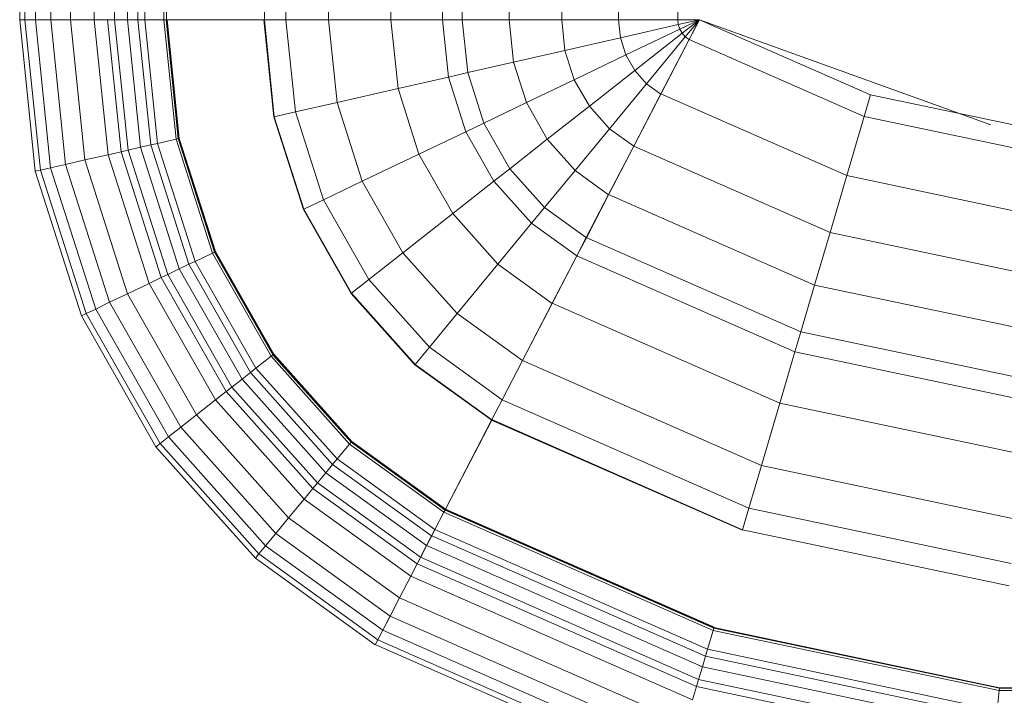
# Model space of a CAD drawing. Header units: millimetres. Extents: x -121 to 17420, y 1231 to 43130.
# Tile 50 of 57: x 14913 to 15176, y 42167 to 42347. Entities that reach past the tile are written whole.
import ezdxf

# ---------------------------------------------------------------- set-up
doc = ezdxf.new("R2010")
doc.units = ezdxf.units.MM
for name, color, linetype, lineweight in [('A-____-____-DIMS', 211, 'Continuous', 9), ('A-____-____-DIMS-50', 211, 'Continuous', 9), ('M-EQPM-____-OTLN', 50, 'Continuous', 20)]:
    doc.layers.add(name, color=color, linetype=linetype, lineweight=lineweight)
doc.styles.add('GOST Common_1', font='GOST_Common.ttf', dxfattribs={"width": 0.9, "height": 125})
doc.dimstyles.new('ADSK_Основной_2_5_мм', dxfattribs={"dimscale": 304.8, "dimtxt": 0.412449, "dimasz": 0.328084, "dimexe": 0.246063, "dimexo": 0.000807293, "dimgap": 0.049213, "dimtad": 1, "dimdec": 0, "dimlfac": 304.8, "dimdsep": 46, "dimtxsty": 'GOST Common_1', "dimblk1": 'OBLIQUE', "dimblk2": 'OBLIQUE', "dimsah": 1, "dimcen": 0.09, "dimdle": 0.246063, "dimazin": 2, "dimtfac": 1, "dimtdec": 4, "dimtix": 1, "dimtmove": 0, "dimatfit": 3, "dimfxl": 1, "dimtvp": 1, "dimtolj": 1, "dimtzin": 0, "dimlwd": 20, "dimlwe": 20, "dimarcsym": 2})

# ---------------------------------------------------------------- blocks, each defined once
blk = doc.blocks.new('Прямая форма - 83 new-608910-В_Этаж 01_Канализация')
at = {"layer": 'M-EQPM-____-OTLN', "color": 9}
for p, q in [((-299.99, -183.27), (-299.99, -229.09)), ((-298.6, -183.27), (-298.6, -229.09)), ((-295.82, -183.27), (-295.82, -229.09)), ((-291.73, -183.27), (-291.73, -229.09)), ((-286.45, -183.27), (-286.45, -229.09)), ((-280.15, -183.27), (-280.15, -229.09)), ((-274.68, -183.27), (-274.68, -229.09)), ((-271.3, -183.27), (-271.3, -229.09)), ((-268.48, -183.27), (-268.48, -229.09)), ((-266.64, -183.27), (-266.64, -229.09)), ((-261.6, -183.27), (-261.6, -229.09)), ((-260.84, -183.27), (-260.84, -229.09)), ((-234.78, -183.27), (-234.78, -229.09)), ((-229.01, -183.27), (-229.01, -229.09)), ((-217.65, -183.27), (-217.65, -229.09)), ((-201.03, -183.27), (-201.03, -229.09)), ((-187.3, -183.27), (-187.3, -229.09)), ((-182.02, -183.27), (-182.02, -229.09)), ((-169.53, -183.27), (-169.53, -229.09)), ((-155.5, -183.27), (-155.5, -229.09)), ((-140.36, -183.27), (-140.36, -229.09)), ((-124.56, -183.27), (-124.56, -229.09)), ((-298.6, -229.09), (-299.99, -229.09)), ((-298.6, -229.09), (-299.99, -229.09)), ((-299.99, -229.09), (-295.83, -269.46)), ((-299.99, -229.09), (-295.83, -269.46)), ((-295.82, -229.09), (-298.6, -229.09)), ((-295.82, -229.09), (-298.6, -229.09)), ((-298.6, -229.09), (-294.47, -269.15)), ((-298.6, -229.09), (-294.47, -269.15)), ((-291.73, -229.09), (-295.82, -229.09)), ((-291.73, -229.09), (-295.82, -229.09)), ((-295.82, -229.09), (-291.75, -268.53)), ((-295.82, -229.09), (-291.75, -268.53)), ((-286.45, -229.09), (-291.73, -229.09)), ((-286.45, -229.09), (-291.73, -229.09)), ((-291.73, -229.09), (-287.76, -267.61)), ((-291.73, -229.09), (-287.76, -267.61)), ((-280.15, -229.09), (-286.45, -229.09)), ((-280.15, -229.09), (-286.45, -229.09)), ((-286.45, -229.09), (-282.6, -266.44)), ((-286.45, -229.09), (-282.6, -266.44)), ((-276.59, -229.09), (-280.15, -229.09)), ((-276.59, -229.09), (-280.15, -229.09)), ((-280.15, -229.09), (-276.45, -265.04)), ((-280.15, -229.09), (-276.45, -265.04)), ((-274.68, -229.09), (-276.59, -229.09)), ((-274.68, -229.09), (-276.59, -229.09)), ((-276.59, -229.09), (-272.96, -264.24)), ((-276.59, -229.09), (-272.96, -264.24)), ((-271.3, -229.09), (-274.68, -229.09)), ((-271.3, -229.09), (-274.68, -229.09)), ((-274.68, -229.09), (-271.1, -263.82)), ((-274.68, -229.09), (-271.1, -263.82)), ((-268.48, -229.09), (-271.3, -229.09)), ((-268.48, -229.09), (-271.3, -229.09)), ((-271.3, -229.09), (-267.8, -263.06)), ((-271.3, -229.09), (-267.8, -263.06)), ((-266.64, -229.09), (-268.48, -229.09)), ((-266.64, -229.09), (-268.48, -229.09)), ((-268.48, -229.09), (-265.04, -262.43)), ((-268.48, -229.09), (-265.04, -262.43)), ((-261.6, -229.09), (-266.64, -229.09)), ((-261.6, -229.09), (-266.64, -229.09)), ((-266.64, -229.09), (-263.25, -262.03)), ((-266.64, -229.09), (-263.25, -262.03)), ((-260.97, -229.09), (-261.6, -229.09)), ((-261.6, -229.09), (-258.32, -260.9)), ((-261.6, -229.09), (-258.32, -260.9)), ((-260.84, -229.09), (-260.97, -229.09)), ((-260.97, -229.09), (-257.71, -260.76)), ((-260.97, -229.09), (-257.71, -260.76)), ((-234.78, -229.09), (-260.84, -229.09)), ((-260.71, -229.09), (-260.84, -229.09)), ((-260.84, -229.09), (-257.58, -260.73)), ((-260.84, -229.09), (-257.58, -260.73)), ((-234.91, -229.09), (-260.71, -229.09)), ((-260.71, -229.09), (-257.45, -260.7)), ((-260.71, -229.09), (-257.45, -260.7)), ((-234.78, -229.09), (-234.91, -229.09)), ((-234.91, -229.09), (-232.25, -254.96)), ((-234.91, -229.09), (-232.25, -254.96)), ((-229.01, -229.09), (-234.78, -229.09)), ((-229.01, -229.09), (-234.78, -229.09)), ((-234.78, -229.09), (-232.12, -254.93)), ((-234.78, -229.09), (-232.12, -254.93)), ((-217.65, -229.09), (-229.01, -229.09)), ((-217.65, -229.09), (-229.01, -229.09)), ((-229.01, -229.09), (-226.48, -253.64)), ((-229.01, -229.09), (-226.48, -253.64)), ((-201.03, -229.09), (-217.65, -229.09)), ((-201.03, -229.09), (-217.65, -229.09)), ((-217.65, -229.09), (-215.38, -251.11)), ((-217.65, -229.09), (-215.38, -251.11)), ((-187.3, -229.09), (-201.03, -229.09)), ((-187.3, -229.09), (-201.03, -229.09)), ((-201.03, -229.09), (-199.15, -247.41)), ((-201.03, -229.09), (-199.15, -247.41)), ((-182.02, -229.09), (-187.3, -229.09)), ((-182.02, -229.09), (-187.3, -229.09)), ((-187.3, -229.09), (-185.73, -244.35)), ((-187.3, -229.09), (-185.73, -244.35)), ((-169.53, -229.09), (-182.02, -229.09)), ((-169.53, -229.09), (-182.02, -229.09)), ((-182.02, -229.09), (-180.56, -243.17)), ((-182.02, -229.09), (-180.56, -243.17)), ((-155.5, -229.09), (-169.53, -229.09)), ((-155.5, -229.09), (-169.53, -229.09)), ((-169.53, -229.09), (-168.36, -240.39)), ((-169.53, -229.09), (-168.36, -240.39)), ((-140.36, -229.09), (-155.5, -229.09)), ((-140.36, -229.09), (-155.5, -229.09)), ((-155.5, -229.09), (-154.66, -237.26)), ((-155.5, -229.09), (-154.66, -237.26)), ((-124.56, -229.09), (-140.36, -229.09)), ((-124.56, -229.09), (-140.36, -229.09)), ((-140.36, -229.09), (-139.86, -233.89)), ((-140.36, -229.09), (-139.86, -233.89)), ((-124.43, -230.37), (-139.86, -233.89)), ((-124.43, -230.37), (-139.86, -233.89)), ((-118.83, -229.09), (-124.56, -229.09)), ((-118.83, -229.09), (-124.56, -229.09)), ((-124.56, -229.09), (-124.43, -230.37)), ((-124.56, -229.09), (-124.43, -230.37)), ((-118.83, -229.09), (-124.43, -230.37)), ((-118.83, -229.09), (-124.43, -230.37)), ((-124.43, -230.37), (-124.04, -231.59)), ((-124.43, -230.37), (-124.04, -231.59)), ((-118.83, -229.09), (-124.04, -231.59)), ((-118.83, -229.09), (-124.04, -231.59)), ((-118.83, -229.09), (-123.41, -232.69)), ((-118.83, -229.09), (-123.41, -232.69)), ((-118.83, -229.09), (-122.57, -233.63)), ((-118.83, -229.09), (-122.57, -233.63)), ((-118.85, -229.09), (-121.57, -234.34)), ((-118.83, -229.09), (-121.56, -234.36)), ((-118.83, -229.07), (-73.23, -249.09)), ((-41.1, -257.04), (-118.83, -229.09)), ((-124.04, -231.59), (-138.4, -238.46)), ((-124.04, -231.59), (-138.4, -238.46)), ((-123.41, -232.69), (-136.04, -242.61)), ((-123.41, -232.69), (-136.04, -242.61)), ((-124.04, -231.59), (-123.41, -232.69)), ((-124.04, -231.59), (-123.41, -232.69)), ((-123.41, -232.69), (-122.57, -233.63)), ((-123.41, -232.69), (-122.57, -233.63)), ((-139.86, -233.89), (-154.66, -237.26)), ((-139.86, -233.89), (-154.66, -237.26)), ((-139.86, -233.89), (-138.4, -238.46)), ((-139.86, -233.89), (-138.4, -238.46)), ((-122.57, -233.63), (-132.89, -246.14)), ((-122.57, -233.63), (-132.89, -246.14)), ((-121.57, -234.34), (-129.11, -248.85)), ((-121.56, -234.36), (-129.09, -248.88)), ((-122.57, -233.63), (-121.56, -234.36)), ((-122.57, -233.63), (-121.56, -234.36)), ((-121.57, -234.34), (-74.91, -254.82)), ((-121.57, -234.34), (-74.91, -254.82)), ((-154.66, -237.26), (-168.36, -240.39)), ((-154.66, -237.26), (-168.36, -240.39)), ((-154.66, -237.26), (-152.17, -245.06)), ((-154.66, -237.26), (-152.17, -245.06)), ((-138.4, -238.46), (-152.17, -245.06)), ((-138.4, -238.46), (-152.17, -245.06)), ((-138.4, -238.46), (-136.04, -242.61)), ((-138.4, -238.46), (-136.04, -242.61)), ((-168.36, -240.39), (-180.56, -243.17)), ((-168.36, -240.39), (-180.56, -243.17)), ((-168.36, -240.39), (-164.92, -251.17)), ((-168.36, -240.39), (-164.92, -251.17)), ((-180.56, -243.17), (-185.73, -244.35)), ((-180.56, -243.17), (-185.73, -244.35)), ((-180.56, -243.17), (-176.28, -256.6)), ((-180.56, -243.17), (-176.28, -256.6)), ((-136.04, -242.61), (-148.15, -252.12)), ((-136.04, -242.61), (-148.15, -252.12)), ((-136.04, -242.61), (-132.89, -246.14)), ((-136.04, -242.61), (-132.89, -246.14)), ((-185.73, -244.35), (-199.15, -247.41)), ((-185.73, -244.35), (-199.15, -247.41)), ((-185.73, -244.35), (-181.08, -258.9)), ((-185.73, -244.35), (-181.08, -258.9)), ((-152.17, -245.06), (-164.92, -251.17)), ((-152.17, -245.06), (-164.92, -251.17)), ((-152.17, -245.06), (-148.15, -252.12)), ((-152.17, -245.06), (-148.15, -252.12)), ((-132.89, -246.14), (-142.78, -258.12)), ((-132.89, -246.14), (-142.78, -258.12)), ((-132.89, -246.14), (-129.09, -248.88)), ((-132.89, -246.14), (-129.09, -248.88)), ((-199.15, -247.41), (-215.38, -251.11)), ((-199.15, -247.41), (-215.38, -251.11)), ((-199.15, -247.41), (-193.57, -264.88)), ((-199.15, -247.41), (-193.57, -264.88)), ((-129.11, -248.85), (-136.33, -262.77)), ((-129.09, -248.88), (-136.31, -262.79)), ((-129.11, -248.85), (-79.55, -270.61)), ((-129.11, -248.85), (-79.55, -270.61)), ((-73.23, -249.09), (-74.91, -254.82)), ((-73.23, -249.09), (-74.91, -254.82)), ((-73.23, -249.09), (-24.73, -259.3)), ((-215.38, -251.11), (-226.48, -253.64)), ((-215.38, -251.11), (-226.48, -253.64)), ((-215.38, -251.11), (-208.67, -272.12)), ((-215.38, -251.11), (-208.67, -272.12)), ((-164.92, -251.17), (-176.28, -256.6)), ((-164.92, -251.17), (-176.28, -256.6)), ((-164.92, -251.17), (-159.36, -260.93)), ((-164.92, -251.17), (-159.36, -260.93)), ((-226.48, -253.64), (-232.12, -254.93)), ((-226.48, -253.64), (-232.12, -254.93)), ((-226.48, -253.64), (-219, -277.06)), ((-226.48, -253.64), (-219, -277.06)), ((-148.15, -252.12), (-159.36, -260.93)), ((-148.15, -252.12), (-159.36, -260.93)), ((-148.15, -252.12), (-142.78, -258.12)), ((-148.15, -252.12), (-142.78, -258.12)), ((-232.12, -254.93), (-232.25, -254.96)), ((-232.12, -254.93), (-232.25, -254.96)), ((-232.25, -254.96), (-224.37, -279.63)), ((-232.25, -254.96), (-224.37, -279.63)), ((-232.12, -254.93), (-224.25, -279.58)), ((-232.12, -254.93), (-224.25, -279.58)), ((-176.28, -256.6), (-181.08, -258.9)), ((-176.28, -256.6), (-181.08, -258.9)), ((-176.28, -256.6), (-169.35, -268.77)), ((-176.28, -256.6), (-169.35, -268.77)), ((-74.91, -254.82), (-79.55, -270.61)), ((-74.91, -254.82), (-79.55, -270.61)), ((-74.91, -254.82), (-25.3, -265.27)), ((-74.91, -254.82), (-25.3, -265.27)), ((-181.08, -258.9), (-193.57, -264.88)), ((-181.08, -258.9), (-193.57, -264.88)), ((-181.08, -258.9), (-173.57, -272.09)), ((-181.08, -258.9), (-173.57, -272.09)), ((-142.78, -258.12), (-151.94, -269.23)), ((-142.78, -258.12), (-151.94, -269.23)), ((-142.78, -258.12), (-136.31, -262.79)), ((-142.78, -258.12), (-136.31, -262.79)), ((-265.04, -262.43), (-267.8, -263.06)), ((-265.04, -262.43), (-267.8, -263.06)), ((-263.25, -262.03), (-265.04, -262.43)), ((-263.25, -262.03), (-265.04, -262.43)), ((-265.04, -262.43), (-254.88, -294.24)), ((-265.04, -262.43), (-254.88, -294.24)), ((-258.32, -260.9), (-263.25, -262.03)), ((-258.32, -260.9), (-263.25, -262.03)), ((-263.25, -262.03), (-253.22, -293.45)), ((-263.25, -262.03), (-253.22, -293.45)), ((-257.71, -260.76), (-258.32, -260.9)), ((-257.71, -260.76), (-258.32, -260.9)), ((-258.32, -260.9), (-248.63, -291.25)), ((-258.32, -260.9), (-248.63, -291.25)), ((-257.58, -260.73), (-257.71, -260.76)), ((-257.58, -260.73), (-257.71, -260.76)), ((-257.71, -260.76), (-248.06, -290.98)), ((-257.71, -260.76), (-248.06, -290.98)), ((-257.45, -260.7), (-257.58, -260.73)), ((-257.45, -260.7), (-257.58, -260.73)), ((-257.58, -260.73), (-247.94, -290.92)), ((-257.58, -260.73), (-247.94, -290.92)), ((-257.45, -260.7), (-247.82, -290.86)), ((-257.45, -260.7), (-247.82, -290.86)), ((-159.36, -260.93), (-169.35, -268.77)), ((-159.36, -260.93), (-169.35, -268.77)), ((-159.36, -260.93), (-151.94, -269.23)), ((-159.36, -260.93), (-151.94, -269.23)), ((-276.45, -265.04), (-282.6, -266.44)), ((-276.45, -265.04), (-282.6, -266.44)), ((-272.96, -264.24), (-276.45, -265.04)), ((-272.96, -264.24), (-276.45, -265.04)), ((-276.45, -265.04), (-265.5, -299.33)), ((-276.45, -265.04), (-265.5, -299.33)), ((-271.1, -263.82), (-272.96, -264.24)), ((-271.1, -263.82), (-272.96, -264.24)), ((-272.96, -264.24), (-262.26, -297.78)), ((-272.96, -264.24), (-262.26, -297.78)), ((-267.8, -263.06), (-271.1, -263.82)), ((-267.8, -263.06), (-271.1, -263.82)), ((-271.1, -263.82), (-260.52, -296.94)), ((-271.1, -263.82), (-260.52, -296.94)), ((-267.8, -263.06), (-257.45, -295.47)), ((-267.8, -263.06), (-257.45, -295.47)), ((-193.57, -264.88), (-208.67, -272.12)), ((-193.57, -264.88), (-208.67, -272.12)), ((-193.57, -264.88), (-184.55, -280.71)), ((-193.57, -264.88), (-184.55, -280.71)), ((-136.33, -262.77), (-143.01, -275.66)), ((-136.31, -262.79), (-143, -275.69)), ((-136.33, -262.77), (-84, -285.74)), ((-136.33, -262.77), (-84, -285.74)), ((-287.76, -267.61), (-291.75, -268.53)), ((-287.76, -267.61), (-291.75, -268.53)), ((-282.6, -266.44), (-287.76, -267.61)), ((-282.6, -266.44), (-287.76, -267.61)), ((-287.76, -267.61), (-276.02, -304.37)), ((-287.76, -267.61), (-276.02, -304.37)), ((-282.6, -266.44), (-271.23, -302.07)), ((-282.6, -266.44), (-271.23, -302.07)), ((-294.47, -269.15), (-295.83, -269.46)), ((-294.47, -269.15), (-295.83, -269.46)), ((-295.83, -269.46), (-283.54, -307.97)), ((-295.83, -269.46), (-283.54, -307.97)), ((-291.75, -268.53), (-294.47, -269.15)), ((-291.75, -268.53), (-294.47, -269.15)), ((-294.47, -269.15), (-282.27, -307.36)), ((-294.47, -269.15), (-282.27, -307.36)), ((-291.75, -268.53), (-279.74, -306.15)), ((-291.75, -268.53), (-279.74, -306.15)), ((-169.35, -268.77), (-173.57, -272.09)), ((-169.35, -268.77), (-173.57, -272.09)), ((-169.35, -268.77), (-160.1, -279.12)), ((-169.35, -268.77), (-160.1, -279.12)), ((-151.94, -269.23), (-160.1, -279.12)), ((-151.94, -269.23), (-160.1, -279.12)), ((-151.94, -269.23), (-143, -275.69)), ((-151.94, -269.23), (-143, -275.69)), ((-208.67, -272.12), (-219, -277.06)), ((-208.67, -272.12), (-219, -277.06)), ((-208.67, -272.12), (-197.84, -291.15)), ((-208.67, -272.12), (-197.84, -291.15)), ((-173.57, -272.09), (-184.55, -280.71)), ((-173.57, -272.09), (-184.55, -280.71)), ((-173.57, -272.09), (-163.55, -283.3)), ((-173.57, -272.09), (-163.55, -283.3)), ((-79.55, -270.61), (-84, -285.74)), ((-79.55, -270.61), (-84, -285.74)), ((-79.55, -270.61), (-26.87, -281.7)), ((-79.55, -270.61), (-26.87, -281.7)), ((-219, -277.06), (-224.25, -279.58)), ((-219, -277.06), (-224.25, -279.58)), ((-219, -277.06), (-206.92, -298.28)), ((-219, -277.06), (-206.92, -298.28)), ((-143.01, -275.66), (-148.97, -287.14)), ((-143, -275.69), (-148.95, -287.16)), ((-143.01, -275.66), (-88.13, -299.76)), ((-143.01, -275.66), (-88.13, -299.76)), ((-224.25, -279.58), (-224.37, -279.63)), ((-224.25, -279.58), (-224.37, -279.63)), ((-224.37, -279.63), (-211.64, -301.99)), ((-224.37, -279.63), (-211.64, -301.99)), ((-224.25, -279.58), (-211.54, -301.9)), ((-224.25, -279.58), (-211.54, -301.9)), ((-184.55, -280.71), (-197.84, -291.15)), ((-184.55, -280.71), (-197.84, -291.15)), ((-184.55, -280.71), (-172.52, -294.17)), ((-184.55, -280.71), (-172.52, -294.17)), ((-160.1, -279.12), (-163.55, -283.3)), ((-160.1, -279.12), (-163.55, -283.3)), ((-160.1, -279.12), (-148.95, -287.16)), ((-160.1, -279.12), (-148.95, -287.16)), ((-163.55, -283.3), (-172.52, -294.17)), ((-163.55, -283.3), (-172.52, -294.17)), ((-163.55, -283.3), (-151.47, -292.02)), ((-163.55, -283.3), (-151.47, -292.02)), ((-84, -285.74), (-88.13, -299.76)), ((-84, -285.74), (-88.13, -299.76)), ((-84, -285.74), (-28.37, -297.46)), ((-84, -285.74), (-28.37, -297.46)), ((-148.97, -287.14), (-151.49, -291.99)), ((-148.95, -287.16), (-151.47, -292.02)), ((-148.97, -287.14), (-91.79, -312.24)), ((-148.97, -287.14), (-91.79, -312.24)), ((-248.63, -291.25), (-253.22, -293.45)), ((-248.63, -291.25), (-253.22, -293.45)), ((-248.06, -290.98), (-248.63, -291.25)), ((-248.06, -290.98), (-248.63, -291.25)), ((-248.63, -291.25), (-232.98, -318.74)), ((-248.63, -291.25), (-232.98, -318.74)), ((-247.94, -290.92), (-248.06, -290.98)), ((-247.94, -290.92), (-248.06, -290.98)), ((-248.06, -290.98), (-232.48, -318.35)), ((-248.06, -290.98), (-232.48, -318.35)), ((-247.82, -290.86), (-247.94, -290.92)), ((-247.82, -290.86), (-247.94, -290.92)), ((-247.94, -290.92), (-232.37, -318.27)), ((-247.94, -290.92), (-232.37, -318.27)), ((-247.82, -290.86), (-232.27, -318.19)), ((-247.82, -290.86), (-232.27, -318.19)), ((-197.84, -291.15), (-206.92, -298.28)), ((-197.84, -291.15), (-206.92, -298.28)), ((-197.84, -291.15), (-183.37, -307.32)), ((-197.84, -291.15), (-183.37, -307.32)), ((-253.22, -293.45), (-254.88, -294.24)), ((-253.22, -293.45), (-254.88, -294.24)), ((-253.22, -293.45), (-237.01, -321.91)), ((-253.22, -293.45), (-237.01, -321.91)), ((-151.49, -291.99), (-158.03, -304.61)), ((-151.47, -292.02), (-158.02, -304.64)), ((-151.49, -291.99), (-93.35, -317.52)), ((-151.49, -291.99), (-93.35, -317.52)), ((-257.45, -295.47), (-260.52, -296.94)), ((-257.45, -295.47), (-260.52, -296.94)), ((-254.88, -294.24), (-257.45, -295.47)), ((-254.88, -294.24), (-257.45, -295.47)), ((-257.45, -295.47), (-240.73, -324.84)), ((-257.45, -295.47), (-240.73, -324.84)), ((-254.88, -294.24), (-238.47, -323.06)), ((-254.88, -294.24), (-238.47, -323.06)), ((-172.52, -294.17), (-183.37, -307.32)), ((-172.52, -294.17), (-183.37, -307.32)), ((-172.52, -294.17), (-158.02, -304.64)), ((-172.52, -294.17), (-158.02, -304.64)), ((-262.26, -297.78), (-265.5, -299.33)), ((-262.26, -297.78), (-265.5, -299.33)), ((-260.52, -296.94), (-262.26, -297.78)), ((-260.52, -296.94), (-262.26, -297.78)), ((-262.26, -297.78), (-244.96, -328.16)), ((-262.26, -297.78), (-244.96, -328.16)), ((-260.52, -296.94), (-243.43, -326.96)), ((-260.52, -296.94), (-243.43, -326.96)), ((-206.92, -298.28), (-211.54, -301.9)), ((-206.92, -298.28), (-211.54, -301.9)), ((-206.92, -298.28), (-190.79, -316.32)), ((-206.92, -298.28), (-190.79, -316.32)), ((-265.5, -299.33), (-271.23, -302.07)), ((-265.5, -299.33), (-271.23, -302.07)), ((-265.5, -299.33), (-247.81, -330.39)), ((-265.5, -299.33), (-247.81, -330.39)), ((-88.13, -299.76), (-91.79, -312.24)), ((-88.13, -299.76), (-91.79, -312.24)), ((-88.13, -299.76), (-29.77, -312.05)), ((-88.13, -299.76), (-29.77, -312.05)), ((-276.02, -304.37), (-279.74, -306.15)), ((-276.02, -304.37), (-279.74, -306.15)), ((-271.23, -302.07), (-276.02, -304.37)), ((-271.23, -302.07), (-276.02, -304.37)), ((-276.02, -304.37), (-257.07, -337.66)), ((-276.02, -304.37), (-257.07, -337.66)), ((-271.23, -302.07), (-252.85, -334.35)), ((-271.23, -302.07), (-252.85, -334.35)), ((-211.54, -301.9), (-211.64, -301.99)), ((-211.54, -301.9), (-211.64, -301.99)), ((-211.64, -301.99), (-194.65, -320.99)), ((-211.64, -301.99), (-194.65, -320.99)), ((-211.54, -301.9), (-194.56, -320.89)), ((-211.54, -301.9), (-194.56, -320.89)), ((-279.74, -306.15), (-282.27, -307.36)), ((-279.74, -306.15), (-282.27, -307.36)), ((-279.74, -306.15), (-260.34, -340.23)), ((-279.74, -306.15), (-260.34, -340.23)), ((-158.03, -304.61), (-165.96, -319.88)), ((-158.02, -304.64), (-165.94, -319.91)), ((-158.03, -304.61), (-97.38, -331.24)), ((-158.03, -304.61), (-97.38, -331.24)), ((-282.27, -307.36), (-283.54, -307.97)), ((-282.27, -307.36), (-283.54, -307.97)), ((-283.54, -307.97), (-263.67, -342.85)), ((-283.54, -307.97), (-263.67, -342.85)), ((-282.27, -307.36), (-262.56, -341.98)), ((-282.27, -307.36), (-262.56, -341.98)), ((-183.37, -307.32), (-190.79, -316.32)), ((-183.37, -307.32), (-190.79, -316.32)), ((-183.37, -307.32), (-165.94, -319.91)), ((-183.37, -307.32), (-165.94, -319.91)), ((-91.79, -312.24), (-93.35, -317.52)), ((-91.79, -312.24), (-93.35, -317.52)), ((-91.79, -312.24), (-31.01, -325.04)), ((-91.79, -312.24), (-31.01, -325.04)), ((-190.79, -316.32), (-194.56, -320.89)), ((-190.79, -316.32), (-194.56, -320.89)), ((-190.79, -316.32), (-171.36, -330.35)), ((-190.79, -316.32), (-171.36, -330.35)), ((-93.35, -317.52), (-97.38, -331.24)), ((-93.35, -317.52), (-97.38, -331.24)), ((-93.35, -317.52), (-31.53, -330.54)), ((-93.35, -317.52), (-31.53, -330.54)), ((-232.98, -318.74), (-237.01, -321.91)), ((-232.98, -318.74), (-237.01, -321.91)), ((-232.48, -318.35), (-232.98, -318.74)), ((-232.48, -318.35), (-232.98, -318.74)), ((-232.98, -318.74), (-212.08, -342.12)), ((-232.98, -318.74), (-212.08, -342.12)), ((-232.37, -318.27), (-232.48, -318.35)), ((-232.37, -318.27), (-232.48, -318.35)), ((-232.48, -318.35), (-211.67, -341.62)), ((-232.48, -318.35), (-211.67, -341.62)), ((-232.27, -318.19), (-232.37, -318.27)), ((-232.27, -318.19), (-232.37, -318.27)), ((-232.37, -318.27), (-211.59, -341.52)), ((-232.37, -318.27), (-211.59, -341.52)), ((-232.27, -318.19), (-211.5, -341.42)), ((-232.27, -318.19), (-211.5, -341.42)), ((-165.96, -319.88), (-171.37, -330.33)), ((-165.94, -319.91), (-171.36, -330.35)), ((-165.96, -319.88), (-102.26, -347.85)), ((-165.96, -319.88), (-102.26, -347.85)), ((-237.01, -321.91), (-238.47, -323.06)), ((-237.01, -321.91), (-238.47, -323.06)), ((-237.01, -321.91), (-215.37, -346.11)), ((-237.01, -321.91), (-215.37, -346.11)), ((-194.56, -320.89), (-194.65, -320.99)), ((-194.56, -320.89), (-194.65, -320.99)), ((-194.65, -320.99), (-174.17, -335.77)), ((-194.65, -320.99), (-174.17, -335.77)), ((-194.56, -320.89), (-174.11, -335.65)), ((-194.56, -320.89), (-174.11, -335.65)), ((-240.73, -324.84), (-243.43, -326.96)), ((-240.73, -324.84), (-243.43, -326.96)), ((-238.47, -323.06), (-240.73, -324.84)), ((-238.47, -323.06), (-240.73, -324.84)), ((-240.73, -324.84), (-218.42, -349.8)), ((-240.73, -324.84), (-218.42, -349.8)), ((-238.47, -323.06), (-216.57, -347.56)), ((-238.47, -323.06), (-216.57, -347.56)), ((-243.43, -326.96), (-244.96, -328.16)), ((-243.43, -326.96), (-244.96, -328.16)), ((-243.43, -326.96), (-220.62, -352.47)), ((-243.43, -326.96), (-220.62, -352.47)), ((-247.81, -330.39), (-252.85, -334.35)), ((-247.81, -330.39), (-252.85, -334.35)), ((-244.96, -328.16), (-247.81, -330.39)), ((-244.96, -328.16), (-247.81, -330.39)), ((-247.81, -330.39), (-224.2, -356.81)), ((-247.81, -330.39), (-224.2, -356.81)), ((-244.96, -328.16), (-221.87, -353.98)), ((-244.96, -328.16), (-221.87, -353.98)), ((-171.37, -330.33), (-174.12, -335.63)), ((-171.37, -330.33), (-105.6, -359.2)), ((-171.37, -330.33), (-105.6, -359.2)), ((-97.38, -331.24), (-102.26, -347.85)), ((-97.38, -331.24), (-102.26, -347.85)), ((-97.38, -331.24), (-32.89, -344.83)), ((-97.38, -331.24), (-32.89, -344.83)), ((-252.85, -334.35), (-257.07, -337.66)), ((-252.85, -334.35), (-257.07, -337.66)), ((-252.85, -334.35), (-228.31, -361.79)), ((-252.85, -334.35), (-228.31, -361.79)), ((-174.19, -335.75), (-186.5, -359.48)), ((-174.17, -335.77), (-186.47, -359.48)), ((-174.12, -335.63), (-174.19, -335.75)), ((-174.19, -335.75), (-107.33, -365.1)), ((-174.19, -335.75), (-107.33, -365.1)), ((-174.11, -335.65), (-174.17, -335.77)), ((-174.12, -335.63), (-107.3, -364.97)), ((-174.12, -335.63), (-107.3, -364.97)), ((-257.07, -337.66), (-260.34, -340.23)), ((-257.07, -337.66), (-260.34, -340.23)), ((-257.07, -337.66), (-231.76, -365.97)), ((-257.07, -337.66), (-231.76, -365.97)), ((-260.34, -340.23), (-262.56, -341.98)), ((-260.34, -340.23), (-262.56, -341.98)), ((-260.34, -340.23), (-234.43, -369.21)), ((-260.34, -340.23), (-234.43, -369.21)), ((-262.56, -341.98), (-263.67, -342.85)), ((-262.56, -341.98), (-263.67, -342.85)), ((-263.67, -342.85), (-237.16, -372.51)), ((-263.67, -342.85), (-237.16, -372.51)), ((-262.56, -341.98), (-236.25, -371.41)), ((-262.56, -341.98), (-236.25, -371.41)), ((-212.08, -342.12), (-215.37, -346.11)), ((-212.08, -342.12), (-215.37, -346.11)), ((-211.67, -341.62), (-212.08, -342.12)), ((-211.67, -341.62), (-212.08, -342.12)), ((-212.08, -342.12), (-186.91, -360.29)), ((-212.08, -342.12), (-186.91, -360.29)), ((-211.59, -341.52), (-211.67, -341.62)), ((-211.59, -341.52), (-211.67, -341.62)), ((-211.67, -341.62), (-186.62, -359.7)), ((-211.67, -341.62), (-186.62, -359.7)), ((-211.5, -341.42), (-211.59, -341.52)), ((-211.5, -341.42), (-211.59, -341.52)), ((-211.59, -341.52), (-186.56, -359.58)), ((-211.59, -341.52), (-186.56, -359.58)), ((-211.5, -341.42), (-186.47, -359.48)), ((-211.5, -341.42), (-186.47, -359.48)), ((-215.37, -346.11), (-216.57, -347.56)), ((-215.37, -346.11), (-216.57, -347.56)), ((-215.37, -346.11), (-189.31, -364.92)), ((-215.37, -346.11), (-189.31, -364.92)), ((-216.57, -347.56), (-218.42, -349.8)), ((-216.57, -347.56), (-218.42, -349.8)), ((-216.57, -347.56), (-190.19, -366.61)), ((-216.57, -347.56), (-190.19, -366.61)), ((-102.26, -347.85), (-105.6, -359.2)), ((-102.26, -347.85), (-105.6, -359.2)), ((-102.26, -347.85), (-34.54, -362.11)), ((-102.26, -347.85), (-34.54, -362.11)), ((-218.42, -349.8), (-220.62, -352.47)), ((-218.42, -349.8), (-220.62, -352.47)), ((-218.42, -349.8), (-191.54, -369.2)), ((-218.42, -349.8), (-191.54, -369.2)), ((-221.87, -353.98), (-224.2, -356.81)), ((-221.87, -353.98), (-224.2, -356.81)), ((-220.62, -352.47), (-221.87, -353.98)), ((-220.62, -352.47), (-221.87, -353.98)), ((-221.87, -353.98), (-194.06, -374.06)), ((-221.87, -353.98), (-194.06, -374.06)), ((-220.62, -352.47), (-193.14, -372.31)), ((-220.62, -352.47), (-193.14, -372.31)), ((-224.2, -356.81), (-228.31, -361.79)), ((-224.2, -356.81), (-228.31, -361.79)), ((-224.2, -356.81), (-195.76, -377.34)), ((-224.2, -356.81), (-195.76, -377.34)), ((-186.5, -359.48), (-186.56, -359.6)), ((-186.47, -359.48), (-186.54, -359.6)), ((-186.5, -359.48), (-114.92, -390.91)), ((-186.5, -359.48), (-114.92, -390.91)), ((-105.6, -359.2), (-107.3, -364.97)), ((-105.6, -359.2), (-107.3, -364.97)), ((-105.6, -359.2), (-35.67, -373.93)), ((-105.6, -359.2), (-35.67, -373.93)), ((-228.31, -361.79), (-231.76, -365.97)), ((-228.31, -361.79), (-231.76, -365.97)), ((-228.31, -361.79), (-198.76, -383.13)), ((-228.31, -361.79), (-198.76, -383.13)), ((-186.91, -360.27), (-189.31, -364.91)), ((-186.9, -360.3), (-189.3, -364.93)), ((-186.62, -359.72), (-186.91, -360.27)), ((-186.6, -359.72), (-186.9, -360.3)), ((-186.9, -360.28), (-115.17, -391.77)), ((-186.9, -360.28), (-115.17, -391.77)), ((-186.56, -359.6), (-186.62, -359.72)), ((-186.54, -359.6), (-186.6, -359.72)), ((-186.6, -359.73), (-115, -391.17)), ((-186.6, -359.73), (-115, -391.17)), ((-186.54, -359.61), (-114.96, -391.04)), ((-186.54, -359.61), (-114.96, -391.04)), ((-231.76, -365.97), (-234.43, -369.21)), ((-231.76, -365.97), (-234.43, -369.21)), ((-231.76, -365.97), (-201.27, -387.98)), ((-231.76, -365.97), (-201.27, -387.98)), ((-190.19, -366.59), (-191.54, -369.19)), ((-190.17, -366.62), (-191.52, -369.21)), ((-189.31, -364.91), (-190.19, -366.59)), ((-189.3, -364.93), (-190.17, -366.62)), ((-190.17, -366.6), (-117.19, -398.64)), ((-190.17, -366.6), (-117.19, -398.64)), ((-189.3, -364.91), (-116.66, -396.81)), ((-189.3, -364.91), (-116.66, -396.81)), ((-107.3, -364.97), (-107.33, -365.1)), ((-107.33, -365.1), (-107.3, -364.97)), ((-107.3, -364.97), (-36.24, -379.93)), ((-107.3, -364.97), (-36.24, -379.93)), ((-234.43, -369.21), (-236.25, -371.41)), ((-234.43, -369.21), (-236.25, -371.41)), ((-234.43, -369.21), (-203.22, -391.74)), ((-234.43, -369.21), (-203.22, -391.74)), ((-191.54, -369.19), (-193.14, -372.29)), ((-191.52, -369.21), (-193.13, -372.32)), ((-191.52, -369.2), (-118.02, -401.46)), ((-191.52, -369.2), (-118.02, -401.46)), ((-236.25, -371.41), (-237.16, -372.51)), ((-236.25, -371.41), (-237.16, -372.51)), ((-237.16, -372.51), (-205.2, -395.58)), ((-237.16, -372.51), (-205.2, -395.58)), ((-236.25, -371.41), (-204.55, -394.29)), ((-236.25, -371.41), (-204.55, -394.29)), ((-193.14, -372.29), (-194.06, -374.05)), ((-193.13, -372.32), (-194.04, -374.07)), ((-193.14, -372.29), (-119.02, -404.84)), ((-193.14, -372.29), (-119.02, -404.84)), ((-194.06, -374.05), (-195.76, -377.33)), ((-194.04, -374.07), (-195.73, -377.33)), ((-194.04, -374.05), (-119.58, -406.75)), ((-194.04, -374.05), (-119.58, -406.75)), ((-195.77, -377.35), (-198.76, -383.11)), ((-195.74, -377.35), (-198.73, -383.11)), ((-195.74, -377.33), (-120.63, -410.31)), ((-195.74, -377.33), (-120.63, -410.31)), ((-198.77, -383.14), (-201.27, -387.96)), ((-198.75, -383.14), (-201.25, -387.96)), ((-198.76, -383.11), (-122.48, -416.6)), ((-198.76, -383.11), (-122.48, -416.6)), ((-201.29, -387.99), (-203.22, -391.72)), ((-201.26, -387.99), (-203.2, -391.72)), ((-201.26, -387.97), (-124.03, -421.88)), ((-201.26, -387.97), (-124.03, -421.88)), ((-114.96, -391.04), (-115, -391.17)), ((-114.96, -391.04), (-115, -391.17)), ((-114.92, -390.91), (-114.96, -391.04)), ((-114.92, -390.91), (-114.96, -391.04)), ((-114.96, -391.04), (-38.83, -407.07)), ((-114.96, -391.04), (-38.83, -407.07)), ((-203.24, -391.75), (-204.55, -394.28)), ((-203.21, -391.75), (-204.53, -394.28)), ((-203.21, -391.73), (-125.23, -425.96)), ((-203.21, -391.73), (-125.23, -425.96)), ((-115.17, -391.77), (-116.66, -396.81)), ((-115.17, -391.77), (-116.66, -396.81)), ((-115, -391.17), (-115.17, -391.77)), ((-115, -391.17), (-115.17, -391.77)), ((-115.17, -391.77), (-38.9, -407.83)), ((-115.17, -391.77), (-38.9, -407.83)), ((-115, -391.17), (-38.84, -407.21)), ((-115, -391.17), (-38.84, -407.21)), ((-204.54, -394.3), (-205.2, -395.58)), ((-205.1, -395.61), (-126.45, -430.14)), ((-205.1, -395.61), (-126.45, -430.14)), ((-204.54, -394.29), (-126.05, -428.75)), ((-204.54, -394.29), (-126.05, -428.75)), ((-117.19, -398.64), (-118.02, -401.46)), ((-117.19, -398.64), (-118.02, -401.46)), ((-116.66, -396.81), (-117.19, -398.64)), ((-116.66, -396.81), (-117.19, -398.64)), ((-117.19, -398.64), (-39.58, -414.98)), ((-117.19, -398.64), (-39.58, -414.98)), ((-116.66, -396.81), (-39.4, -413.08)), ((-116.66, -396.81), (-39.4, -413.08)), ((-118.02, -401.46), (-119.02, -404.84)), ((-118.02, -401.46), (-119.02, -404.84)), ((-118.02, -401.46), (-39.87, -417.92)), ((-118.02, -401.46), (-39.87, -417.92)), ((-119.58, -406.75), (-120.63, -410.31)), ((-119.58, -406.75), (-120.63, -410.31)), ((-119.02, -404.84), (-119.58, -406.75)), ((-119.02, -404.84), (-119.58, -406.75)), ((-119.58, -406.75), (-40.39, -423.42)), ((-119.58, -406.75), (-40.39, -423.42)), ((-119.02, -404.84), (-40.2, -421.44)), ((-119.02, -404.84), (-40.2, -421.44)), ((-38.9, -407.83), (-39.4, -413.08)), ((-38.9, -407.83), (-39.4, -413.08)), ((-38.84, -407.21), (-38.9, -407.83)), ((-38.84, -407.21), (-38.9, -407.83)), ((-38.9, -407.83), (38.9, -407.83)), ((-38.9, -407.83), (38.9, -407.83)), ((-38.83, -407.07), (-38.84, -407.21)), ((-38.83, -407.07), (-38.84, -407.21)), ((-38.84, -407.21), (38.84, -407.21)), ((-38.84, -407.21), (38.84, -407.21)), ((-38.83, -407.07), (38.83, -407.07)), ((-38.83, -407.07), (38.83, -407.07))]:
    blk.add_line(p, q, dxfattribs=at)
blk = doc.blocks.new('Прямая форма - FU - 054-608911-В_Этаж 01_Канализация')
blk.add_blockref('Прямая форма - 83 new-608910-В_Этаж 01_Канализация', (0, 0))
blk = doc.blocks.new('83 new_ifc_RVT-1-В_Этаж 01_Канализация')
at = {"layer": 'M-EQPM-____-OTLN', "color": 9, "lineweight": 20}
blk.add_blockref('Прямая форма - FU - 054-608911-В_Этаж 01_Канализация', (29360.06, 42575.83), dxfattribs=at)
blk = doc.blocks.new('DIMBLOCK4-В_Этаж 01_Канализация')
at = {"layer": 'A-____-____-DIMS-50', "lineweight": 20}
for p, q in [((15188.38, 41994.97), (15188.38, 42309.74)), ((15863.38, 41994.97), (15863.38, 42069.97)), ((15113.38, 41994.97), (15938.38, 41994.97)), ((15188.38, 41994.97), (15188.38, 41919.97)), ((15863.38, 41994.97), (15863.38, 41990.68))]:
    blk.add_line(p, q, dxfattribs=at)
at = {"layer": 'A-____-____-DIMS-50', "lineweight": 40}
for p, q in [((15188.38, 41994.97), (15238.38, 42044.97)), ((15863.38, 41994.97), (15913.38, 42044.97)), ((15188.38, 41994.97), (15138.38, 41944.97)), ((15863.38, 41994.97), (15813.38, 41944.97))]:
    blk.add_line(p, q, dxfattribs=at)
at = {"layer": 'A-____-____-DIMS-50', "color": 0, "lineweight": 20, "insert": (15407.62, 42173.32), "char_height": 125, "width": 283.8162, "attachment_point": 1, "line_spacing_factor": 1.022761, "style": 'GOST Common_1'}
blk.add_mtext('675', dxfattribs=at)
blk = doc.blocks.new('_Oblique')
at = {"color": 0, "linetype": 'ByBlock', "lineweight": -2}
blk.add_line((-0.5, -0.5), (0.5, 0.5), dxfattribs=at)

msp = doc.modelspace()

# ---------------------------------------------------------------- block references
at = {"lineweight": 9}
msp.add_blockref('83 new_ifc_RVT-1-В_Этаж 01_Канализация', (-14146.9061, 0), dxfattribs=at)

# ---------------------------------------------------------------- dimensions: what is measured, and where the dimension line sits
at = {"layer": 'A-____-____-DIMS', "lineweight": 20}
dim = msp.add_linear_dim(base=(15863.3773, 41994.9688), p1=(15188.3773, 42384.744), p2=(15863.3773, 42065.6795), dimstyle='ADSK_Основной_2_5_мм', override={"dimpost": '<>', "dimfxl": 746.610448}, dxfattribs=at)
dim.commit()
dim.dimension.update_dxf_attribs({"geometry": 'DIMBLOCK4-В_Этаж 01_Канализация', "text_midpoint": (15525.8773, 42072.4688)})

doc.saveas('drawing.dxf')
